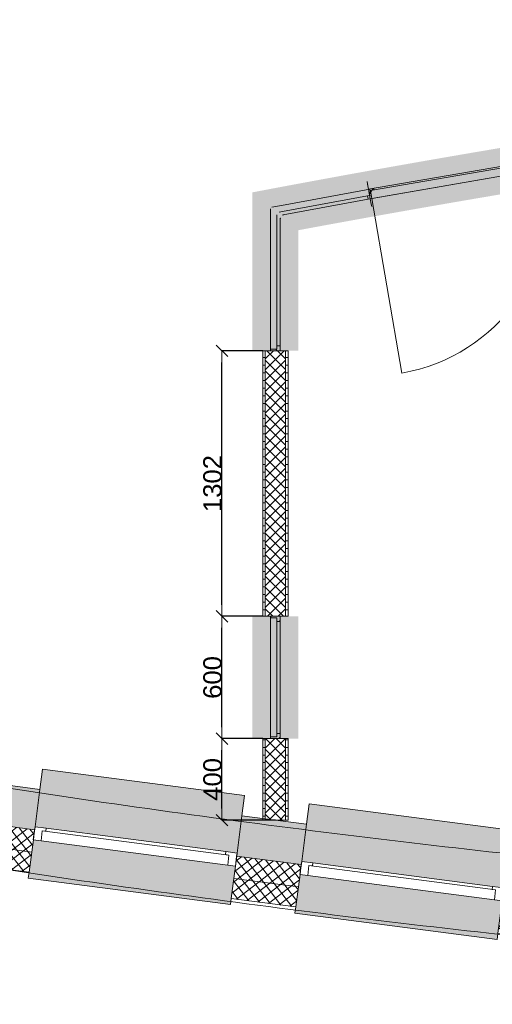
# Model space of a CAD drawing. Extents: x -329828 to 339781, y -55429 to 69176.
# Tile 11 of 140: x -247011 to -244691, y 11527 to 16357. Entities that reach past the tile are written whole.
import ezdxf

# ---------------------------------------------------------------- set-up
doc = ezdxf.new("R2010")
doc.units = 0
doc.header["$LTSCALE"] = 50
doc.linetypes.add('_ .', pattern=[190, 90, -50, 0, -50])
doc.layers.get('0').update_dxf_attribs({"linetype": 'CONTINUOUS'})
doc.layers.get('Defpoints').update_dxf_attribs({"linetype": 'CONTINUOUS'})
for name, color, linetype in [('00 Arc Simple systeem 2D arcering', 7, 'CONTINUOUS'), ('00 Bestaand', 7, 'CONTINUOUS'), ('00 Bestaand Afdek-arcering', 7, 'CONTINUOUS'), ('00 Bestaand Doorsnede-arcering', 7, 'CONTINUOUS'), ('00 Bestaand Laagscheidingslijnen', 7, 'CONTINUOUS'), ('00 Bestaand Ramen', 7, 'CONTINUOUS'), ('00 Simple', 7, 'CONTINUOUS'), ('00 Simple 2D arcering', 7, 'CONTINUOUS'), ('00 Simple Afdek-arcering', 7, 'CONTINUOUS'), ('00 Simple Deuren', 7, 'CONTINUOUS'), ('00 Simple Doorsnede-arcering', 7, 'CONTINUOUS'), ('00 Simple Laagscheidingslijnen', 7, 'CONTINUOUS'), ('00 Simple Ramen', 7, 'CONTINUOUS'), ('22 Binnenwanden', 7, 'CONTINUOUS'), ('22 Binnenwanden Doorsnede-arcering', 7, 'CONTINUOUS'), ('22 Binnenwanden Laagscheidingslijnen', 7, 'CONTINUOUS'), ('A Stramien', 7, 'CONTINUOUS'), ('Tekst_dim 1_ 50', 7, 'CONTINUOUS'), ('WM5448--', 1, 'CONTINUOUS')]:
    doc.layers.add(name, color=color, linetype=linetype)
doc.styles.add('GENERATED_STYLE_1', font='ARIAL.TTF')
doc.dimstyles.new('GENERATED_STYLE__3', dxfattribs={"dimtxt": 89.999998, "dimasz": 57, "dimexe": 0.18, "dimexo": 0, "dimgap": 0.09, "dimtad": 1, "dimdec": 0, "dimzin": 0, "dimdsep": 46, "dimtxsty": 'GENERATED_STYLE_1', "dimblk": 'ARROWHEAD_6', "dimblk1": 'ARROWHEAD_6', "dimblk2": 'ARROWHEAD_6', "dimcen": 0.09, "dimclrd": 1, "dimclre": 1, "dimclrt": 2, "dimadec": 1, "dimazin": 0, "dimtfac": 1, "dimtdec": 4, "dimtmove": 0, "dimatfit": 3, "dimfxl": 0, "dimtolj": 1, "dimtzin": 0, "dimarcsym": 0})
pattern_1 = [(-142.42427, (0, 0), (-22.867855, 29.72055), []), (-52.42427, (0, 0), (29.72055, 22.867855), [])]
pattern_2 = [(45, (0, 0), (-31.82, 31.82), [])]
pattern_3 = [(0, (0, 0), (0, 37.5), [0, -37.5])]
pattern_4 = [(45, (0, 0), (-26.516504, 26.516504), []), (135, (0, 0), (26.516504, 26.516504), [])]

# ---------------------------------------------------------------- blocks, each defined once
blk = doc.blocks.new('R1a metaal 15')
at = {"layer": '00 Bestaand Ramen', "color": 1, "linetype": 'Continuous', "lineweight": 0}
for p, q in [((-500, 160), (-500, 190)), ((-500, 190), (500, 190)), ((500, 190), (500, 160)), ((-500, 0), (-462, 0)), ((-500, -65), (-500, 0)), ((-462, 0), (-462, -50)), ((-462, 0), (462, 0)), ((462, -50), (462, 0)), ((462, 0), (500, 0)), ((500, 0), (500, -65)), ((-445, -65), (-500, -65)), ((-462, -50), (-445, -50)), ((-462, -50), (462, -50)), ((-462, -50), (462, -50)), ((-445, -50), (-445, -65)), ((445, -65), (-445, -65)), ((445, -65), (445, -50)), ((445, -50), (462, -50)), ((500, -65), (445, -65)), ((-500, -250), (-500, -350)), ((500, -350), (500, -250)), ((-500, -350), (500, -350))]:
    blk.add_line(p, q, dxfattribs=at)
at = {"layer": '00 Bestaand Ramen', "color": 2, "linetype": 'Continuous', "lineweight": 0}
for p, q in [((-500, 0), (-500, -50)), ((500, 0), (500, -50)), ((-500, -50), (-500, -65)), ((500, -50), (500, -65))]:
    blk.add_line(p, q, dxfattribs=at)
blk = doc.blocks.new('Wall_5_2', base_point=(13945.7, 12660.8))
at = {"layer": '00 Bestaand Afdek-arcering', "linetype": 'Continuous', "lineweight": 0}
for points in [[(14528.5, 12398.3), (15520.1, 12269), (15544, 12452.5), (15556.9, 12551.6), (14565.3, 12680.9), (14552.4, 12581.7)], [(15837.4, 12227.7), (16829, 12098.5), (16852.9, 12281.9), (16865.8, 12381.1), (15874.2, 12510.3), (15861.3, 12411.1)], [(15511.7, 12204.6), (14520.1, 12333.8), (14499.4, 12175.1), (14495.5, 12145.4), (15487.1, 12016.2), (15491, 12045.9)], [(16820.6, 12034), (15829, 12163.2), (15808.3, 12004.6), (15804.4, 11974.8), (16796.1, 11845.6), (16799.9, 11875.4)]]:
    blk.add_hatch(color=255, dxfattribs=at).paths.add_polyline_path(points, flags=0)
at = {"layer": '00 Bestaand Doorsnede-arcering', "linetype": 'Continuous', "lineweight": 0}
for points in [[(13945.7, 12660.8), (13912.7, 12463.4), (14526.5, 12383.4), (14528.5, 12398.3), (14552.4, 12581.7)], [(15520.1, 12269), (15518.1, 12254.2), (15835.5, 12212.8), (15837.4, 12227.7), (15861.3, 12411.1), (15544, 12452.5)], [(16829, 12098.5), (16827.1, 12083.6), (17460.8, 12001), (17480.3, 12200.2), (16852.9, 12281.9)]]:
    blk.add_hatch(color=255, dxfattribs=at).paths.add_polyline_path(points, flags=0)
h = blk.add_hatch(dxfattribs=at)
h.set_pattern_fill('13_45GR_ISOLATIE_0002', color=255, style=0, pattern_type=2)
h.set_pattern_definition(pattern_1)
h.paths.add_polyline_path([(13894.5, 12354.8), (14512.3, 12274.3), (14520.1, 12333.8), (14526.5, 12383.4), (13912.7, 12463.4)], flags=0)
h = blk.add_hatch(dxfattribs=at)
h.set_pattern_fill('13_45GR_ISOLATIE_0002', color=255, style=0, pattern_type=2)
h.set_pattern_definition(pattern_1)
h.paths.add_polyline_path([(13894.5, 12354.8), (13878, 12256.1), (14499.4, 12175.1), (14512.3, 12274.3)], flags=0)
h = blk.add_hatch(dxfattribs=at)
h.set_pattern_fill('13_45GR_ISOLATIE_0002', color=255, style=0, pattern_type=2)
h.set_pattern_definition(pattern_1)
h.paths.add_polyline_path([(15503.9, 12145.1), (15821.2, 12103.7), (15829, 12163.2), (15835.5, 12212.8), (15518.1, 12254.2), (15511.7, 12204.6)], flags=0)
h = blk.add_hatch(dxfattribs=at)
h.set_pattern_fill('13_45GR_ISOLATIE_0002', color=255, style=0, pattern_type=2)
h.set_pattern_definition(pattern_1)
h.paths.add_polyline_path([(15503.9, 12145.1), (15491, 12045.9), (15808.3, 12004.6), (15821.2, 12103.7)], flags=0)
h = blk.add_hatch(dxfattribs=at)
h.set_pattern_fill('13_45GR_ISOLATIE_0002', color=255, style=0, pattern_type=2)
h.set_pattern_definition(pattern_1)
h.paths.add_polyline_path([(16820.6, 12034), (16812.9, 11974.5), (17450.1, 11891.5), (17460.8, 12001), (16827.1, 12083.6)], flags=0)
h = blk.add_hatch(dxfattribs=at)
h.set_pattern_fill('13_45GR_ISOLATIE_0002', color=255, style=0, pattern_type=2)
h.set_pattern_definition(pattern_1)
h.paths.add_polyline_path([(16799.9, 11875.4), (17440.3, 11791.9), (17450.1, 11891.5), (16812.9, 11974.5)], flags=0)
at = {"layer": '00 Bestaand', "color": 2, "linetype": 'Continuous', "lineweight": 0}
for p, q in [((14552.4, 12581.7), (13945.7, 12660.8)), ((14528.5, 12398.3), (14552.4, 12581.7)), ((15520.1, 12269), (15544, 12452.5)), ((15861.3, 12411.1), (15544, 12452.5)), ((14520.1, 12333.8), (14526.5, 12383.4)), ((14526.5, 12383.4), (14528.5, 12398.3)), ((15837.4, 12227.7), (15861.3, 12411.1)), ((14512.3, 12274.3), (14520.1, 12333.8)), ((14499.4, 12175.1), (14512.3, 12274.3)), ((15518.1, 12254.2), (15520.1, 12269)), ((16829, 12098.5), (16852.9, 12281.9)), ((17480.3, 12200.2), (16852.9, 12281.9)), ((13878, 12256.1), (14499.4, 12175.1)), ((15511.7, 12204.6), (15518.1, 12254.2)), ((15835.5, 12212.8), (15837.4, 12227.7)), ((15503.9, 12145.1), (15511.7, 12204.6)), ((15829, 12163.2), (15835.5, 12212.8)), ((15491, 12045.9), (15503.9, 12145.1)), ((15821.2, 12103.7), (15829, 12163.2)), ((15808.3, 12004.6), (15821.2, 12103.7)), ((16820.6, 12034), (16827.1, 12083.6)), ((16827.1, 12083.6), (16829, 12098.5)), ((15491, 12045.9), (15808.3, 12004.6)), ((16812.9, 11974.5), (16820.6, 12034)), ((16799.9, 11875.4), (16812.9, 11974.5)), ((16799.9, 11875.4), (17440.3, 11791.9))]:
    blk.add_line(p, q, dxfattribs=at)
at = {"layer": '00 Bestaand Laagscheidingslijnen', "color": 2, "linetype": 'Continuous', "lineweight": 0}
for p, q in [((14526.5, 12383.4), (13912.7, 12463.4)), ((14512.3, 12274.3), (13894.5, 12354.8)), ((15835.5, 12212.8), (15518.1, 12254.2)), ((15821.2, 12103.7), (15503.9, 12145.1)), ((17460.8, 12001), (16827.1, 12083.6)), ((17450.1, 11891.5), (16812.9, 11974.5))]:
    blk.add_line(p, q, dxfattribs=at)
at = {"layer": '00 Bestaand Ramen', "color": 1, "linetype": 'Continuous', "lineweight": 0, "zscale": 1000, "rotation": 172.575727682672}
for p in [(15015.9, 12269.2), (16324.8, 12098.6)]:
    blk.add_blockref('R1a metaal 15', p, dxfattribs=at)
blk = doc.blocks.new('R gebogen 14 - gebogen kozijn_2')
at = {"layer": '00 Simple Ramen', "color": 1, "linetype": 'Continuous', "lineweight": 0}
for p, q in [((-895.2, 0.4), (-894.4, -46.6)), ((895.2, 0.4), (894.4, -46.6)), ((-919.4, -47), (-920.9, 0)), ((-920.2, 0), (-919.4, -47)), ((-920.2, 0), (-919.4, -47)), ((919.4, -47), (920.9, 0)), ((920.2, 0), (919.4, -47)), ((920.2, 0), (919.4, -47))]:
    blk.add_line(p, q, dxfattribs=at)
for radius, start, end in [(57336, 90.894564, 90.920301), (57336, 89.105436, 90.894564), (57336, 89.079699, 89.105436), (57289, 90.89456, 90.91955), (57312.5, 89.105436, 90.894564), (57289, 89.10544, 90.89456), (57289, 89.08045, 89.10544)]:
    blk.add_arc((0, -57328.6), radius, start, end, dxfattribs=at)
blk = doc.blocks.new('D1a bu h 15_3')
at = {"layer": '00 Simple 2D arcering', "linetype": 'Continuous', "lineweight": 0}
h = blk.add_hatch(dxfattribs=at)
h.set_pattern_fill('12_NAALDHOUT_0002', color=9, style=0, pattern_type=2)
h.set_pattern_definition(pattern_2)
h.paths.add_polyline_path([(-442.9, 0), (-442.5, -47), (-430, -47), (-430, 0)], flags=0)
h = blk.add_hatch(dxfattribs=at)
h.set_pattern_fill('12_NAALDHOUT_0002', color=9, style=0, pattern_type=2)
h.set_pattern_definition(pattern_2)
h.paths.add_polyline_path([(-430, 0), (-434.5, 0), (-434.5, -47), (-430, -47)], flags=0)
h = blk.add_hatch(dxfattribs=at)
h.set_pattern_fill('12_NAALDHOUT_0002', color=9, style=0, pattern_type=2)
h.set_pattern_definition(pattern_2)
h.paths.add_polyline_path([(-434.5, -7), (-434.5, 0), (-417.5, 0), (-417.5, -7)], flags=0)
h = blk.add_hatch(dxfattribs=at)
h.set_pattern_fill('12_NAALDHOUT_0002', color=9, style=0, pattern_type=2)
h.set_pattern_definition(pattern_2)
h.paths.add_polyline_path([(434.5, -7), (417.5, -7), (417.5, 0), (434.5, 0)], flags=0)
h = blk.add_hatch(dxfattribs=at)
h.set_pattern_fill('12_NAALDHOUT_0002', color=9, style=0, pattern_type=2)
h.set_pattern_definition(pattern_2)
h.paths.add_polyline_path([(442.9, 0), (430, 0), (430, -47), (442.5, -47)], flags=0)
h = blk.add_hatch(dxfattribs=at)
h.set_pattern_fill('12_NAALDHOUT_0002', color=9, style=0, pattern_type=2)
h.set_pattern_definition(pattern_2)
h.paths.add_polyline_path([(434.5, 0), (430, 0), (430, -47), (434.5, -47)], flags=0)
at = {"layer": '00 Simple Deuren', "color": 1, "linetype": 'Continuous', "lineweight": 0}
for p, q in [((-442.9, 0), (442.9, 0)), ((-442.5, -47), (-442.9, 0)), ((-417.5, -7), (-417.5, 0)), ((417.5, -7), (417.5, 0)), ((442.5, -47), (442.9, 0)), ((-442.5, -47), (442.5, -47)), ((434.5, -7), (-434.5, -7)), ((-434.5, -7), (-434.5, -47)), ((-434.5, -47), (434.5, -47)), ((434.5, -47), (434.5, -7))]:
    blk.add_line(p, q, dxfattribs=at)
at = {"layer": '00 Simple Deuren', "color": 9, "linetype": 'Continuous', "lineweight": 0}
blk.add_line((-434.5, -47), (-434.5, -916), dxfattribs=at)
blk.add_arc((-434.5, -47), 869, 270, 0, dxfattribs=at)
blk = doc.blocks.new('Wall_41_2', base_point=(18869.8, 15858.9))
at = {"layer": '00 Simple Afdek-arcering', "linetype": 'Continuous', "lineweight": 0}
blk.add_hatch(color=255, dxfattribs=at).paths.add_polyline_path([(17032.1, 15713.8), (17038.4, 15675.3), (17046, 15628.9), (17052.3, 15590.5, -0.008025), (18870.1, 15859), (18865.1, 15897.6), (18858.9, 15944.2), (18853.9, 15982.9, 0.008025)], flags=0)
at = {"layer": '00 Simple', "color": 1, "linetype": 'Continuous', "lineweight": 0}
for p, q in [((18853.9, 15982.9), (18855.5, 15970.5)), ((18855.5, 15970.5), (18858.9, 15944.2)), ((18858.9, 15944.2), (18865.1, 15897.6)), ((18865.1, 15897.6), (18868.5, 15871.3)), ((18868.5, 15871.3), (18870.1, 15859)), ((16160.9, 15551.2), (16158.7, 15563.5)), ((16165.6, 15525.1), (16160.9, 15551.2)), ((16173.9, 15478.9), (16165.6, 15525.1)), ((16178.6, 15452.8), (16173.9, 15478.9)), ((16180.9, 15440.5), (16178.6, 15452.8))]:
    blk.add_line(p, q, dxfattribs=at)
at = {"layer": '00 Simple Deuren', "color": 1, "linetype": 'Continuous', "lineweight": 0, "zscale": 1000, "rotation": 9.763936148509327}
blk.add_blockref('D1a bu h 15_3', (16602.1, 15600.2), dxfattribs=at)
at = {"layer": '00 Simple Ramen', "color": 1, "linetype": 'Continuous', "lineweight": 0, "zscale": 1000, "rotation": 8.401970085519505}
blk.add_blockref('R gebogen 14 - gebogen kozijn_2', (17948.7, 15809.8), dxfattribs=at)
blk = doc.blocks.new('Wall_45_2', base_point=(15708.3, 14732.8))
at = {"layer": '22 Binnenwanden Doorsnede-arcering', "linetype": 'Continuous', "lineweight": 0}
h = blk.add_hatch(dxfattribs=at)
h.set_pattern_fill('10_GIPS_0002', color=9, style=0, pattern_type=2)
h.set_pattern_definition(pattern_3)
h.paths.add_polyline_path([(15645.8, 14732.8), (15645.8, 13430.5), (15658.3, 13430.5), (15658.3, 14732.8)], flags=0)
h = blk.add_hatch(dxfattribs=at)
h.set_pattern_fill('13_45GR_ISOLATIE_0002', color=9, style=0, pattern_type=2)
h.set_pattern_definition(pattern_4)
h.paths.add_polyline_path([(15758.3, 13430.5), (15758.3, 14732.8), (15658.3, 14732.8), (15658.3, 13430.5)], flags=0)
h = blk.add_hatch(dxfattribs=at)
h.set_pattern_fill('10_GIPS_0002', color=9, style=0, pattern_type=2)
h.set_pattern_definition(pattern_3)
h.paths.add_polyline_path([(15770.8, 13430.5), (15770.8, 14732.8), (15758.3, 14732.8), (15758.3, 13430.5)], flags=0)
at = {"layer": '22 Binnenwanden', "color": 1, "linetype": 'Continuous', "lineweight": 0}
for p, q in [((15645.8, 14732.8), (15645.8, 13430.5)), ((15770.8, 14732.8), (15645.8, 14732.8)), ((15770.8, 13430.5), (15770.8, 14732.8))]:
    blk.add_line(p, q, dxfattribs=at)
at = {"layer": '22 Binnenwanden Laagscheidingslijnen', "color": 9, "linetype": 'Continuous', "lineweight": 0}
for p, q in [((15658.3, 14732.8), (15658.3, 13430.5)), ((15758.3, 13430.5), (15758.3, 14732.8))]:
    blk.add_line(p, q, dxfattribs=at)
blk = doc.blocks.new('R hoekraam glas-glas 15_5')
at = {"layer": '00 Simple 2D arcering', "linetype": 'Continuous', "lineweight": 0}
h = blk.add_hatch(dxfattribs=at)
h.set_pattern_fill('12_NAALDHOUT_0002', color=9, style=0, pattern_type=2)
h.set_pattern_definition(pattern_2)
h.paths.add_polyline_path([(-325, 0), (-317, 0), (-317, -30), (-300, -30), (-300, -47), (-325, -47)], flags=0)
at = {"layer": '00 Simple Ramen', "color": 1, "linetype": 'Continuous', "lineweight": 0}
for p, q in [((-325, 0), (-317, 0)), ((-325, -47), (-325, 0)), ((-325, 0), (-325, -47)), ((-317, 0), (-317, -30)), ((-317, 0), (325, 0)), ((325, 0), (372, 0)), ((-300, -47), (-325, -47)), ((-317, -30), (-300, -30)), ((-317, -30), (325, -30)), ((-317, -30), (325, -30)), ((-300, -30), (-300, -47)), ((325, -47), (-300, -47)), ((325, -30), (342, -30))]:
    blk.add_line(p, q, dxfattribs=at)
blk.add_point((325, -47), dxfattribs=at)
blk = doc.blocks.new('Wall_88_2', base_point=(15645.8, 14732.8))
at = {"layer": '00 Simple Afdek-arcering', "linetype": 'Continuous', "lineweight": 0}
blk.add_hatch(color=255, dxfattribs=at).paths.add_polyline_path([(15645.8, 15468.8), (15645.8, 14732.8), (15684.8, 14732.8), (15731.8, 14732.8), (15770.8, 14732.8), (15770.8, 15343.8), (15731.8, 15382.8)], flags=0)
at = {"layer": '00 Simple', "color": 1, "linetype": 'Continuous', "lineweight": 0}
for p, q in [((15645.8, 14732.8), (15658.3, 14732.8)), ((15658.3, 14732.8), (15684.8, 14732.8)), ((15684.8, 14732.8), (15731.8, 14732.8)), ((15731.8, 14732.8), (15758.3, 14732.8)), ((15758.3, 14732.8), (15770.8, 14732.8))]:
    blk.add_line(p, q, dxfattribs=at)
at = {"layer": '00 Simple Ramen', "color": 1, "linetype": 'Continuous', "lineweight": 0, "zscale": 1000, "rotation": 89.99999999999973}
blk.add_blockref('R hoekraam glas-glas 15_5', (15684.8, 15057.8), dxfattribs=at)
blk = doc.blocks.new('R hoekraam glas-glas 15_6')
at = {"layer": '00 Simple 2D arcering', "linetype": 'Continuous', "lineweight": 0}
h = blk.add_hatch(dxfattribs=at)
h.set_pattern_fill('12_NAALDHOUT_0002', color=9, style=0, pattern_type=2)
h.set_pattern_definition(pattern_2)
h.paths.add_polyline_path([(-217.5, -47), (-207.5, -47), (-207.5, -30), (-224.5, -30), (-224.5, 0), (-217.5, 0)], flags=0)
at = {"layer": '00 Simple Ramen', "color": 1, "linetype": 'Continuous', "lineweight": 0}
for p, q in [((-224.5, -30), (-224.5, 0)), ((-224.5, 0), (-217.5, 0)), ((-224.5, 0), (217.5, 0)), ((-217.5, 0), (-217.5, -47)), ((-217.5, 0), (-217.5, -47)), ((217.5, 0), (264.5, 0)), ((-207.5, -30), (-224.5, -30)), ((-224.5, -30), (217.5, -30)), ((-224.5, -30), (217.5, -30)), ((-217.5, -47), (-207.5, -47)), ((-207.5, -47), (-207.5, -30)), ((217.5, -47), (-207.5, -47)), ((217.5, -30), (234.5, -30))]:
    blk.add_line(p, q, dxfattribs=at)
blk.add_point((217.5, -47), dxfattribs=at)
blk = doc.blocks.new('Wall_89_2', base_point=(15645.8, 15468.8))
at = {"layer": '00 Simple Afdek-arcering', "linetype": 'Continuous', "lineweight": 0}
blk.add_hatch(color=255, dxfattribs=at).paths.add_polyline_path([(15645.8, 15468.8), (15746, 15399.8), (15791.5, 15368.6), (16180.9, 15440.5), (16173.8, 15478.9), (16165.3, 15525.1), (16158.2, 15563.4)], flags=0)
at = {"layer": '00 Simple', "color": 1, "linetype": 'Continuous', "lineweight": 0}
for p, q in [((16158.2, 15563.4), (16160.4, 15551.1)), ((16160.4, 15551.1), (16165.3, 15525.1)), ((16165.3, 15525.1), (16173.8, 15478.9)), ((16173.8, 15478.9), (16178.6, 15452.8)), ((16178.6, 15452.8), (16180.9, 15440.5))]:
    blk.add_line(p, q, dxfattribs=at)
at = {"layer": '00 Simple Ramen', "color": 1, "linetype": 'Continuous', "lineweight": 0, "xscale": -1, "zscale": 1000, "rotation": 10.46790928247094}
blk.add_blockref('R hoekraam glas-glas 15_6', (15951.4, 15485.6), dxfattribs=at)
blk = doc.blocks.new('R hoekraam glas-glas 15_13')
at = {"layer": '00 Simple 2D arcering', "linetype": 'Continuous', "lineweight": 0}
h = blk.add_hatch(dxfattribs=at)
h.set_pattern_fill('12_NAALDHOUT_0002', color=9, style=0, pattern_type=2)
h.set_pattern_definition(pattern_2)
h.paths.add_polyline_path([(-300, 0), (-292, 0), (-292, -30), (-275, -30), (-275, -47), (-300, -47)], flags=0)
h = blk.add_hatch(dxfattribs=at)
h.set_pattern_fill('12_NAALDHOUT_0002', color=9, style=0, pattern_type=2)
h.set_pattern_definition(pattern_2)
h.paths.add_polyline_path([(300, -47), (275, -47), (275, -30), (292, -30), (292, 0), (300, 0)], flags=0)
at = {"layer": '00 Simple Ramen', "color": 1, "linetype": 'Continuous', "lineweight": 0}
for p, q in [((-300, 0), (-292, 0)), ((-300, -47), (-300, 0)), ((-300, 0), (-300, -47)), ((-292, 0), (-292, -30)), ((-292, 0), (292, 0)), ((292, -30), (292, 0)), ((292, 0), (300, 0)), ((300, 0), (300, -47)), ((300, 0), (300, -47)), ((-275, -47), (-300, -47)), ((-292, -30), (-275, -30)), ((-292, -30), (292, -30)), ((-292, -30), (292, -30)), ((-275, -30), (-275, -47)), ((275, -47), (-275, -47)), ((275, -47), (275, -30)), ((275, -30), (292, -30)), ((300, -47), (275, -47))]:
    blk.add_line(p, q, dxfattribs=at)
blk = doc.blocks.new('Wall_99_2', base_point=(15708.3, 12430.5))
at = {"layer": '00 Simple Afdek-arcering', "linetype": 'Continuous', "lineweight": 0}
blk.add_hatch(color=255, dxfattribs=at).paths.add_polyline_path([(15645.8, 12830.5), (15684.8, 12830.5), (15731.8, 12830.5), (15770.8, 12830.5), (15770.8, 13430.5), (15731.8, 13430.5), (15684.8, 13430.5), (15645.8, 13430.5)], flags=0)
at = {"layer": '00 Simple Doorsnede-arcering', "linetype": 'Continuous', "lineweight": 0}
h = blk.add_hatch(dxfattribs=at)
h.set_pattern_fill('10_GIPS_0002', color=9, style=0, pattern_type=2)
h.set_pattern_definition(pattern_3)
h.paths.add_polyline_path([(15645.8, 12430.5), (15658.3, 12430.5), (15658.3, 12830.5), (15645.8, 12830.5)], flags=0)
h = blk.add_hatch(dxfattribs=at)
h.set_pattern_fill('13_45GR_ISOLATIE_0002', color=9, style=0, pattern_type=2)
h.set_pattern_definition(pattern_4)
h.paths.add_polyline_path([(15658.3, 12430.5), (15758.3, 12430.5), (15758.3, 12830.5), (15731.8, 12830.5), (15684.8, 12830.5), (15658.3, 12830.5)], flags=0)
h = blk.add_hatch(dxfattribs=at)
h.set_pattern_fill('10_GIPS_0002', color=9, style=0, pattern_type=2)
h.set_pattern_definition(pattern_3)
h.paths.add_polyline_path([(15758.3, 12430.5), (15770.8, 12430.5), (15770.8, 12830.5), (15758.3, 12830.5)], flags=0)
at = {"layer": '00 Simple', "color": 1, "linetype": 'Continuous', "lineweight": 0}
for p, q in [((15645.8, 13430.5), (15658.3, 13430.5)), ((15658.3, 13430.5), (15684.8, 13430.5)), ((15684.8, 13430.5), (15731.8, 13430.5)), ((15731.8, 13430.5), (15758.3, 13430.5)), ((15758.3, 13430.5), (15770.8, 13430.5)), ((15645.8, 12830.5), (15658.3, 12830.5)), ((15645.8, 12830.5), (15645.8, 12430.5)), ((15658.3, 12830.5), (15684.8, 12830.5)), ((15684.8, 12830.5), (15731.8, 12830.5)), ((15731.8, 12830.5), (15758.3, 12830.5)), ((15758.3, 12830.5), (15770.8, 12830.5)), ((15770.8, 12430.5), (15770.8, 12830.5)), ((15645.8, 12430.5), (15770.8, 12430.5))]:
    blk.add_line(p, q, dxfattribs=at)
at = {"layer": '00 Simple Laagscheidingslijnen', "color": 9, "linetype": 'Continuous', "lineweight": 0}
for p, q in [((15658.3, 12830.5), (15658.3, 12430.5)), ((15758.3, 12430.5), (15758.3, 12830.5))]:
    blk.add_line(p, q, dxfattribs=at)
at = {"layer": '00 Simple Ramen', "color": 1, "linetype": 'Continuous', "lineweight": 0, "xscale": -1, "zscale": 1000, "rotation": 90}
blk.add_blockref('R hoekraam glas-glas 15_13', (15684.8, 13130.5), dxfattribs=at)
blk = doc.blocks.new('ARROWHEAD_6')
at = {"color": 0, "linetype": 'Continuous', "lineweight": 0}
for p, q in [((0, 0), (-1, 0)), ((-0.5, -0.5), (0.5, 0.5))]:
    blk.add_line(p, q, dxfattribs=at)
blk = doc.blocks.new('*D1710')
at = {"layer": 'Defpoints', "color": 0, "linetype": 'Continuous', "transparency": 16777216}
for p in [(-336904.1, 62850.7), (-336704.1, 62850.7), (-336641.6, 62450.7)]:
    blk.add_point(p, dxfattribs=at)
at = {"layer": 'Tekst_dim 1_ 50', "color": 1, "linetype": 'Continuous', "lineweight": -2, "transparency": 16777216}
for p, q in [((-336704.1, 62850.7), (-336904.3, 62850.7)), ((-336904.1, 62507.7), (-336904.1, 62793.7)), ((-336641.6, 62450.7), (-336904.3, 62450.7))]:
    blk.add_line(p, q, dxfattribs=at)
at = {"layer": 'Tekst_dim 1_ 50', "color": 1, "linetype": 'Continuous', "lineweight": -2, "transparency": 16777216, "xscale": 56.99999999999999, "yscale": 56.99999999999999, "zscale": 56.99999999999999}
for p, rotation in [((-336904.1, 62850.7), 90), ((-336904.1, 62450.7), 270)]:
    blk.add_blockref('ARROWHEAD_6', p, dxfattribs=dict(at, rotation=rotation))
at = {"layer": 'Tekst_dim 1_ 50', "color": 2, "linetype": 'Continuous', "lineweight": 0, "transparency": 16777216, "insert": (-336950.1, 62650.7), "char_height": 90, "attachment_point": 5, "rotation": 90, "style": 'GENERATED_STYLE_1'}
blk.add_mtext('\\A1;400', dxfattribs=at)
blk = doc.blocks.new('*D1711')
at = {"layer": 'Defpoints', "color": 0, "linetype": 'Continuous', "transparency": 16777216}
for p in [(-336904.1, 63450.7), (-336704.1, 63450.7), (-336704.1, 62850.7)]:
    blk.add_point(p, dxfattribs=at)
at = {"layer": 'Tekst_dim 1_ 50', "color": 1, "linetype": 'Continuous', "lineweight": -2, "transparency": 16777216}
for p, q in [((-336704.1, 63450.7), (-336904.3, 63450.7)), ((-336904.1, 62907.7), (-336904.1, 63393.7)), ((-336704.1, 62850.7), (-336904.3, 62850.7))]:
    blk.add_line(p, q, dxfattribs=at)
at = {"layer": 'Tekst_dim 1_ 50', "color": 1, "linetype": 'Continuous', "lineweight": -2, "transparency": 16777216, "xscale": 56.99999999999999, "yscale": 56.99999999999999, "zscale": 56.99999999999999}
for p, rotation in [((-336904.1, 63450.7), 90), ((-336904.1, 62850.7), 270)]:
    blk.add_blockref('ARROWHEAD_6', p, dxfattribs=dict(at, rotation=rotation))
at = {"layer": 'Tekst_dim 1_ 50', "color": 2, "linetype": 'Continuous', "lineweight": 0, "transparency": 16777216, "insert": (-336950.1, 63150.7), "char_height": 90, "attachment_point": 5, "rotation": 90, "style": 'GENERATED_STYLE_1'}
blk.add_mtext('\\A1;600', dxfattribs=at)
blk = doc.blocks.new('*D1712')
at = {"layer": 'Defpoints', "color": 0, "linetype": 'Continuous', "transparency": 16777216}
for p in [(-336904.1, 64753.1), (-336704.1, 64753.1), (-336704.1, 63450.7)]:
    blk.add_point(p, dxfattribs=at)
at = {"layer": 'Tekst_dim 1_ 50', "color": 1, "linetype": 'Continuous', "lineweight": -2, "transparency": 16777216}
for p, q in [((-336704.1, 64753.1), (-336904.3, 64753.1)), ((-336904.1, 63507.7), (-336904.1, 64696.1)), ((-336704.1, 63450.7), (-336904.3, 63450.7))]:
    blk.add_line(p, q, dxfattribs=at)
at = {"layer": 'Tekst_dim 1_ 50', "color": 1, "linetype": 'Continuous', "lineweight": -2, "transparency": 16777216, "xscale": 56.99999999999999, "yscale": 56.99999999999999, "zscale": 56.99999999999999}
for p, rotation in [((-336904.1, 64753.1), 90), ((-336904.1, 63450.7), 270)]:
    blk.add_blockref('ARROWHEAD_6', p, dxfattribs=dict(at, rotation=rotation))
at = {"layer": 'Tekst_dim 1_ 50', "color": 2, "linetype": 'Continuous', "lineweight": 0, "transparency": 16777216, "insert": (-336950.2, 64101.9), "char_height": 90, "attachment_point": 5, "rotation": 90, "style": 'GENERATED_STYLE_1'}
blk.add_mtext('\\A1;1302', dxfattribs=at)
blk = doc.blocks.new('fdsdfh')
at = {"layer": '00 Arc Simple systeem 2D arcering', "linetype": 'Continuous', "lineweight": 0}
for points in [[(-336754.1, 64753.1), (-336754.1, 65530.5, -0.016857), (-332929.1, 66125.1), (-332929.1, 65332.7), (-333154.1, 65332.7), (-333154.1, 65870.7, 0.014768), (-336529.1, 65344.7), (-336529.1, 64753.1)], [(-336529.1, 63450.7), (-336754.1, 63450.7), (-336754.1, 62850.7), (-336529.1, 62850.7)]]:
    blk.add_hatch(color=15, dxfattribs=at).paths.add_polyline_path(points, flags=0)
at = {"layer": 'A Stramien', "color": 9, "linetype": '_ .', "lineweight": 0, "flags": 128}
for points in [[(-305728.9, 64999.7), (-323967.9, 62195.6, -0.123), (-351352.6, 66377.4)], [(-305728.9, 64599.7), (-323967.9, 61795.6, -0.123), (-351352.6, 65977.4)]]:
    blk.add_lwpolyline(points, format="xyb", dxfattribs=at)
at = {"layer": '00 Bestaand', "color": 1, "lineweight": 0}
blk.add_blockref('Wall_5_2', (-338404.2, 62681), dxfattribs=at)
at = {"layer": '00 Simple', "color": 1, "lineweight": 0}
for name, p in [('Wall_41_2', (-333480.1, 65879.2)), ('Wall_89_2', (-336704.1, 65489.1)), ('Wall_88_2', (-336704.1, 64753.1)), ('Wall_99_2', (-336641.6, 62450.7))]:
    blk.add_blockref(name, p, dxfattribs=at)
at = {"layer": '22 Binnenwanden', "color": 1, "lineweight": 0}
blk.add_blockref('Wall_45_2', (-336641.6, 64753.1), dxfattribs=at)
at = {"layer": 'Tekst_dim 1_ 50', "color": 1, "linetype": 'Continuous', "lineweight": 0}
for base, p1, p2, picture, middle in [((-336904.1, 64753.1), (-336704.1, 63450.7), (-336704.1, 64753.1), '*D1712', (-336950.2, 64101.9)), ((-336904.1, 63450.7), (-336704.1, 62850.7), (-336704.1, 63450.7), '*D1711', (-336950.1, 63150.7)), ((-336904.1, 62850.7), (-336641.6, 62450.7), (-336704.1, 62850.7), '*D1710', (-336950.1, 62650.7))]:
    dim = blk.add_linear_dim(base=base, p1=p1, p2=p2, angle=90, dimstyle='GENERATED_STYLE__3', dxfattribs=at)
    dim.commit()
    dim.dimension.update_dxf_attribs({"geometry": picture, "text_midpoint": middle})

msp = doc.modelspace()

# ---------------------------------------------------------------- block references
at = {"layer": 'WM5448--'}
msp.add_blockref('fdsdfh', (90886.3, -50020.3), dxfattribs=at)

doc.saveas('drawing.dxf')
